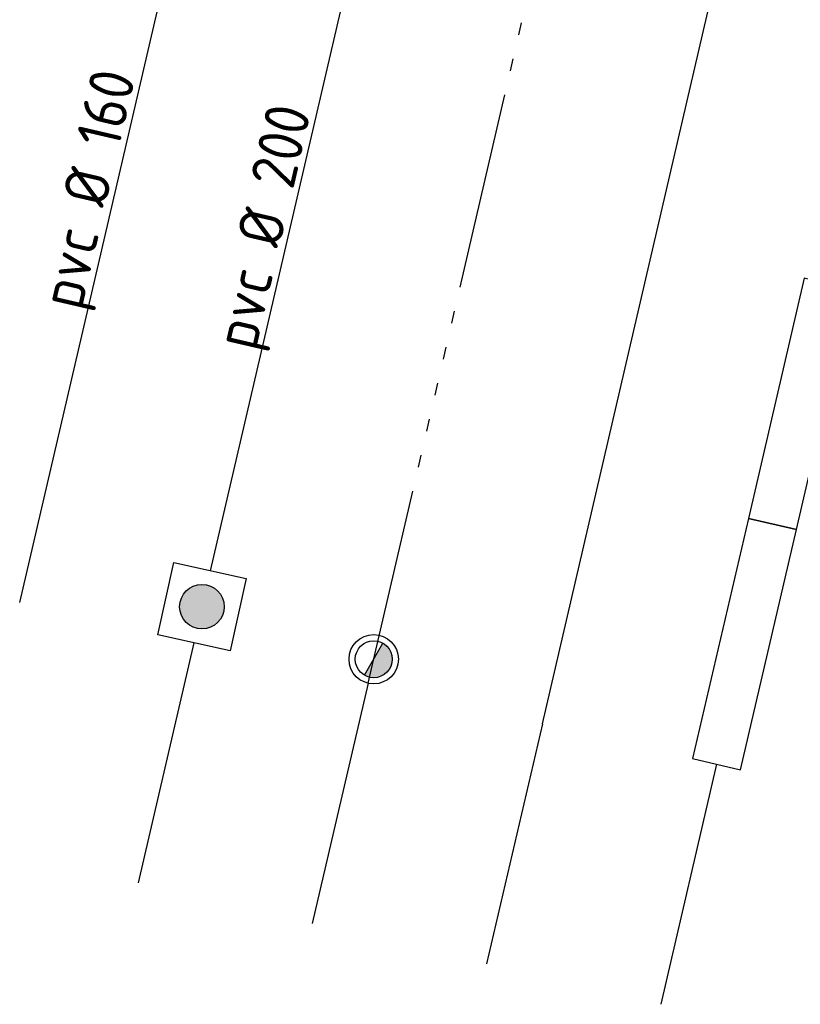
# Model space of a CAD drawing. Header units: metres. Extents: x 116958 to 118326, y 475500 to 477904.
# Tile 36 of 256: x 117829.06 to 117835.39, y 475848.15 to 475856.13. Entities that reach past the tile are written whole.
import ezdxf

# ---------------------------------------------------------------- set-up
doc = ezdxf.new("R2010")
doc.units = ezdxf.units.M
doc.header["$LTSCALE"] = 0.2
doc.linetypes.add('RI-DRAIN', pattern=[14, 8, -1, 0, -1, 0, -1, 0, -1, 0, -1, 0, -1])
doc.layers.add('X-XX-AL-LEGENDA', color=2, linetype='Continuous')
doc.styles.get("Standard").update_dxf_attribs({"font": 'isocp.shx'})
doc.linetypes.add('RI-HWA', pattern='A,8,-1,1,-2,[103,standaard.shx,S=1,R=0,X=0,Y=0],-2,1,-1', length=16)

msp = doc.modelspace()

# ---------------------------------------------------------------- hatches: boundary and pattern name
at = {"layer": 'X-XX-AL-LEGENDA'}
h = msp.add_hatch(color=253, dxfattribs=at)
h.dxf.hatch_style = 1
h.paths.add_polyline_path([(117830.4972, 475851.1943, 1), (117830.5752, 475851.5468, 1)])
msp.add_hatch(color=90, dxfattribs=at).paths.add_polyline_path([(117832.079, 475850.9444, 0.267949), (117832.004, 475851.0743), (117831.854, 475850.8145, 0.57735)])

# ---------------------------------------------------------------- linework, layer by layer
at = {"layer": 'Defpoints'}
for p, q in [((117830.4714, 475851.0777), (117830.0188, 475849.1295)), ((117831.8837, 475850.7496), (117831.4312, 475848.8015)), ((117833.296, 475850.4215), (117832.8435, 475848.4734)), ((117834.7083, 475850.0934), (117834.2558, 475848.1453))]:
    msp.add_line(p, q, dxfattribs=at)
at = {"layer": 'X-XX-AL-LEGENDA', "color": 190, "linetype": 'RI-HWA'}
msp.add_line((117829.0591, 475851.4057), (117830.4968, 475857.5945), dxfattribs=at)
at = {"layer": 'X-XX-AL-LEGENDA', "color": 90, "linetype": 'RI-HWA'}
msp.add_line((117830.6071, 475851.6621), (117831.9091, 475857.2664), dxfattribs=at)
at = {"layer": 'X-XX-AL-LEGENDA', "color": 90, "linetype": 'RI-DRAIN'}
msp.add_line((117831.8837, 475850.7496), (117833.3066, 475856.8748), dxfattribs=at)
at = {"layer": 'X-XX-AL-LEGENDA', "color": 6}
msp.add_line((117833.296, 475850.4215), (117834.7189, 475856.5467), dxfattribs=at)
at = {"layer": 'X-XX-AL-LEGENDA', "color": 90}
msp.add_line((117831.854, 475850.8145), (117832.004, 475851.0743), dxfattribs=at)
at = {"layer": 'X-XX-AL-LEGENDA', "flags": 128}
for points in [[(117835.3557, 475851.9963), (117835.8083, 475853.9444), (117835.4186, 475854.0349), (117834.9661, 475852.0868)], [(117834.9031, 475850.0481), (117835.3557, 475851.9963), (117834.9661, 475852.0868), (117834.5135, 475850.1387)]]:
    msp.add_lwpolyline(points, close=True, dxfattribs=at)
at = {"layer": 'X-XX-AL-LEGENDA', "color": 90, "flags": 128}
msp.add_lwpolyline([(117830.1785, 475851.1425), (117830.3081, 475851.7283), (117830.8939, 475851.5986), (117830.7643, 475851.0128)], close=True, dxfattribs=at)
at = {"layer": 'X-XX-AL-LEGENDA', "color": 90}
for centre, radius in [((117830.5362, 475851.3706), 0.1805), ((117831.929, 475850.9444), 0.2), ((117831.929, 475850.9444), 0.15)]:
    msp.add_circle(centre, radius, dxfattribs=at)

# ---------------------------------------------------------------- texts
at = {"layer": 'X-XX-AL-LEGENDA', "color": 2, "linetype": 'RI-HWA'}
for s, p in [('pvc %%C 160', (117829.5574, 475853.764)), ('pvc %%C 200', (117830.9697, 475853.4359))]:
    msp.add_text(s, height=0.36, rotation=76.92173, dxfattribs=at).set_placement(p)

doc.saveas('drawing.dxf')
